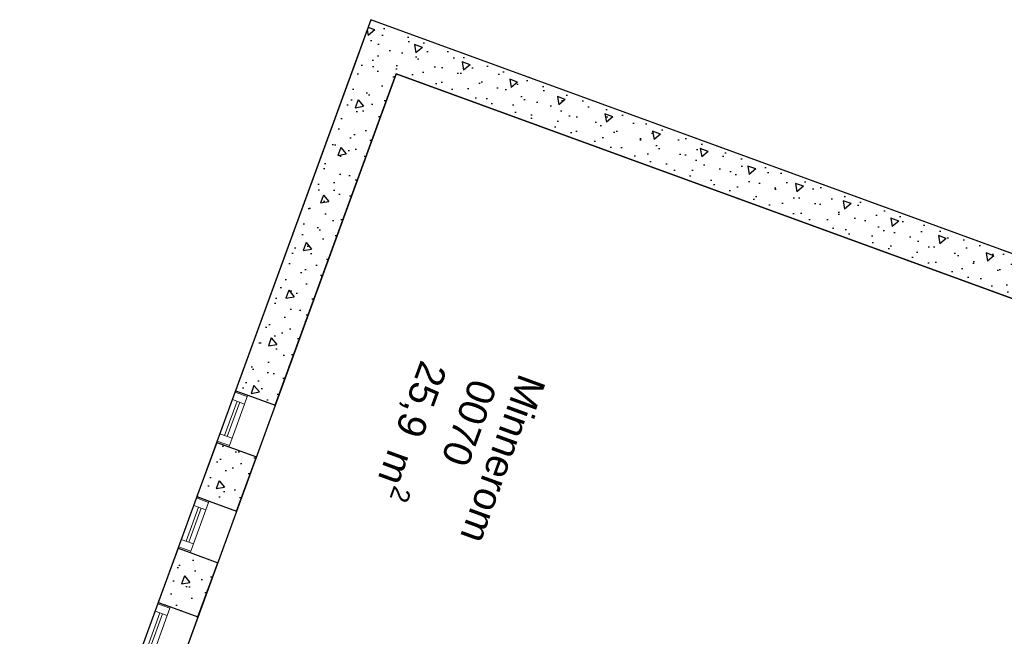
# Model space of a CAD drawing. Header units: millimetres. Extents: x 112481703 to 112580238, y 1264638581 to 1264713060.
# Tile 55 of 71: x 112512911 to 112519902, y 1264690726 to 1264695106. Entities that reach past the tile are written whole.
import ezdxf
from ezdxf.enums import TextEntityAlignment as Align

# ---------------------------------------------------------------- set-up
doc = ezdxf.new("R2010")
doc.units = ezdxf.units.MM
doc.header["$LTSCALE"] = 0.5
doc.header["$MEASUREMENT"] = 0
doc.linetypes.add('PLINE', pattern=[0])
for name, color, linetype in [('23-- Yttervegger (Skravur)(Nye konstruksjoner)', 7, 'Continuous'), ('23-- Yttervegger(Nye konstruksjoner)', 7, 'Continuous'), ('862- M___BYA(Nye konstruksjoner)', 7, 'Continuous'), ('862- M___BYA(Polylinje)(Nye konstruksjoner)', 7, 'Continuous'), ('862- M___Nettoareal (1-100)', 7, 'Continuous'), ('862- M___Nettoareal(Nye konstruksjoner)', 7, 'Continuous'), ('862- M___Nettoareal(Polylinje)(Nye konstruksjoner)', 7, 'Continuous')]:
    doc.layers.add(name, color=color, linetype=linetype)
doc.layers.add('234- Vinduer_ dører_ porter(Nye konstruksjoner)', color=7, linetype='Continuous', lineweight=0)
doc.styles.add('GENERATED_STYLE_1', font='arial.ttf')
pattern_1 = [(159.956, (112557650, 1264717795), (213.713, 585.77), [60, -300]), (159.956, (112557374.05, 1264717563.8), (213.713, 585.77), [60, -300]), (219.956, (112557650, 1264717795), (-400.436, 477.966), [60, -300]), (219.956, (112557311.8, 1264717918.4), (-400.436, 477.966), [60, -300]), (279.956, (112557593.63, 1264717815.56), (614.148, 107.8046), [60, -300]), (279.956, (112557255.44, 1264717938.95), (614.148, 107.8046), [60, -300]), (159.956, (112557629.44, 1264717738.63), (41.12902, 112.73156), [0, -120, 0, -180]), (204.956, (112557573.07, 1264717759.2), (-50.63064, 108.79586), [0, -90, 0, -150])]
pattern_2 = [(249.956, (112557650, 1264717795), (-585.77, 213.713), [60, -300]), (249.956, (112557881.2, 1264717519.05), (-585.77, 213.713), [60, -300]), (309.956, (112557650, 1264717795), (477.966, 400.436), [60, -300]), (309.956, (112557526.6, 1264717456.8), (477.966, 400.436), [60, -300]), (9.956, (112557629.44, 1264717738.63), (-107.8046, 614.148), [60, -300]), (9.956, (112557506.05, 1264717400.44), (-107.8046, 614.148), [60, -300]), (249.956, (112557706.37, 1264717774.44), (-112.73156, 41.12902), [0, -120, 0, -180]), (294.956, (112557685.8, 1264717718.07), (108.79586, 50.63064), [0, -90, 0, -150])]

# ---------------------------------------------------------------- blocks, each defined once
blk = doc.blocks.new('Bebygd areal_kjeller_2', base_point=(112505337.9, 1264675401.6))
at = {"layer": '862- M___BYA(Polylinje)(Nye konstruksjoner)', "flags": 128}
blk.add_lwpolyline([(112542407.3, 1264679400.2), (112539354.2, 1264680514.1), (112541239.3, 1264685680.9), (112515404.9, 1264695106.3), (112506356.6, 1264670305.4), (112528996.8, 1264662045.3), (112533898, 1264675479.2), (112537092.1, 1264674313.9), (112538463.1, 1264678071.6), (112541516.2, 1264676957.7)], close=True, dxfattribs=at)
blk = doc.blocks.new('Minnerom_0070_8', base_point=(112516589.3, 1264691854.8))
at = {"layer": '862- M___Nettoareal(Polylinje)(Nye konstruksjoner)', "linetype": 'PLINE', "flags": 128}
blk.add_lwpolyline([(112514011.8, 1264690412.5), (112519319.3, 1264688476.1), (112520891.5, 1264692785.3), (112515584, 1264694721.7)], close=True, dxfattribs=at)
blk = doc.blocks.new('Venterom_0060_11', base_point=(112521519, 1264689616.8))
at = {"layer": '862- M___Nettoareal(Polylinje)(Nye konstruksjoner)', "linetype": 'PLINE', "flags": 128}
blk.add_lwpolyline([(112522769.6, 1264690492.7), (112523287.1, 1264691911.3), (112521079.3, 1264692716.8), (112519438.6, 1264688219.7), (112518875, 1264688425.4), (112517910.8, 1264685782.7), (112520682.3, 1264684771.6)], close=True, dxfattribs=at)
blk = doc.blocks.new('Vindu[5]', base_point=(112557650, 1264717795))
at = {"layer": '234- Vinduer_ dører_ porter(Nye konstruksjoner)', "linetype": 'PLINE'}
for p, q in [((112514309.4, 1264692103.5), (112514443, 1264692469.8)), ((112514439.6, 1264692460.4), (112514443, 1264692469.8)), ((112514443, 1264692469.8), (112514529.5, 1264692438.3)), ((112514443, 1264692469.8), (112514529.5, 1264692438.3)), ((112514332, 1264692165.5), (112514420.4, 1264692407.8)), ((112514365.8, 1264692153.1), (112514454.2, 1264692395.5)), ((112514420.4, 1264692407.8), (112514439.6, 1264692460.4)), ((112514506.8, 1264692376.3), (112514420.4, 1264692407.8)), ((112514526, 1264692428.9), (112514439.6, 1264692460.4)), ((112514526, 1264692428.9), (112514506.8, 1264692376.3)), ((112514529.5, 1264692438.3), (112514526, 1264692428.9)), ((112514529.5, 1264692438.3), (112514724.9, 1264692367)), ((112514473, 1264692388.6), (112514384.6, 1264692146.3)), ((112514506.8, 1264692376.3), (112514418.4, 1264692133.9)), ((112514591.2, 1264692000.6), (112514724.9, 1264692367)), ((112514309.4, 1264692103.5), (112514312.8, 1264692112.9)), ((112514312.8, 1264692112.9), (112514332, 1264692165.5)), ((112514399.2, 1264692081.3), (112514312.8, 1264692112.9)), ((112514332, 1264692165.5), (112514418.4, 1264692133.9)), ((112514418.4, 1264692133.9), (112514399.2, 1264692081.3)), ((112514309.4, 1264692103.5), (112514395.8, 1264692071.9)), ((112514309.4, 1264692103.5), (112514395.8, 1264692071.9)), ((112514399.2, 1264692081.3), (112514395.8, 1264692071.9)), ((112514395.8, 1264692071.9), (112514591.2, 1264692000.6))]:
    blk.add_line(p, q, dxfattribs=at)
blk = doc.blocks.new('Vindu[6]', base_point=(112557650, 1264717795))
at = {"layer": '234- Vinduer_ dører_ porter(Nye konstruksjoner)', "linetype": 'PLINE'}
for p, q in [((112514035.2, 1264691351.9), (112514168.8, 1264691718.3)), ((112514146.2, 1264691656.3), (112514165.4, 1264691708.9)), ((112514165.4, 1264691708.9), (112514168.8, 1264691718.3)), ((112514251.8, 1264691677.4), (112514165.4, 1264691708.9)), ((112514168.8, 1264691718.3), (112514255.3, 1264691686.8)), ((112514168.8, 1264691718.3), (112514255.3, 1264691686.8)), ((112514057.8, 1264691413.9), (112514146.2, 1264691656.3)), ((112514091.6, 1264691401.6), (112514180, 1264691644)), ((112514198.8, 1264691637.1), (112514110.4, 1264691394.7)), ((112514232.7, 1264691624.8), (112514144.2, 1264691382.4)), ((112514232.7, 1264691624.8), (112514146.2, 1264691656.3)), ((112514251.8, 1264691677.4), (112514232.7, 1264691624.8)), ((112514255.3, 1264691686.8), (112514251.8, 1264691677.4)), ((112514255.3, 1264691686.8), (112514450.7, 1264691615.5)), ((112514317, 1264691249.1), (112514450.7, 1264691615.5)), ((112514038.6, 1264691361.3), (112514057.8, 1264691413.9)), ((112514057.8, 1264691413.9), (112514144.2, 1264691382.4)), ((112514035.2, 1264691351.9), (112514038.6, 1264691361.3)), ((112514035.2, 1264691351.9), (112514121.6, 1264691320.4)), ((112514035.2, 1264691351.9), (112514121.6, 1264691320.4)), ((112514125, 1264691329.8), (112514038.6, 1264691361.3)), ((112514144.2, 1264691382.4), (112514125, 1264691329.8)), ((112514125, 1264691329.8), (112514121.6, 1264691320.4)), ((112514121.6, 1264691320.4), (112514317, 1264691249.1))]:
    blk.add_line(p, q, dxfattribs=at)
blk = doc.blocks.new('Vindu[7]', base_point=(112557650, 1264717795))
at = {"layer": '234- Vinduer_ dører_ porter(Nye konstruksjoner)', "linetype": 'PLINE'}
for p, q in [((112513761, 1264690600.4), (112513894.7, 1264690966.8)), ((112513872, 1264690904.8), (112513891.2, 1264690957.4)), ((112513891.2, 1264690957.4), (112513894.7, 1264690966.8)), ((112513977.7, 1264690925.8), (112513891.2, 1264690957.4)), ((112513894.7, 1264690966.8), (112513981.1, 1264690935.2)), ((112513894.7, 1264690966.8), (112513981.1, 1264690935.2)), ((112513977.7, 1264690925.8), (112513958.5, 1264690873.2)), ((112513981.1, 1264690935.2), (112513977.7, 1264690925.8)), ((112513981.1, 1264690935.2), (112514176.5, 1264690863.9)), ((112513783.6, 1264690662.4), (112513872, 1264690904.8)), ((112513817.4, 1264690650), (112513905.9, 1264690892.4)), ((112513924.6, 1264690885.6), (112513836.2, 1264690643.2)), ((112513958.5, 1264690873.2), (112513870, 1264690630.8)), ((112513958.5, 1264690873.2), (112513872, 1264690904.8)), ((112514042.8, 1264690497.6), (112514176.5, 1264690863.9)), ((112513764.4, 1264690609.8), (112513783.6, 1264690662.4)), ((112513783.6, 1264690662.4), (112513870, 1264690630.8)), ((112513761, 1264690600.4), (112513764.4, 1264690609.8)), ((112513761, 1264690600.4), (112513847.4, 1264690568.8)), ((112513761, 1264690600.4), (112513847.4, 1264690568.8)), ((112513850.8, 1264690578.2), (112513764.4, 1264690609.8)), ((112513850.8, 1264690578.2), (112513847.4, 1264690568.8)), ((112513870, 1264690630.8), (112513850.8, 1264690578.2)), ((112513847.4, 1264690568.8), (112514042.8, 1264690497.6))]:
    blk.add_line(p, q, dxfattribs=at)
blk = doc.blocks.new('Label_3', base_point=(112516040.1, 1264692106.1))
at = {"layer": '862- M___Nettoareal (1-100)', "char_height": 200, "attachment_point": 1, "rotation": 249.95599, "style": 'GENERATED_STYLE_1'}
for s, insert in [('\\A1;{\\pql;\\pt0,241000;\\fArial|b0|i0|c0|p0;\\W1.000000;25,9\\fArial|b0|i0|c0|p0;\\W1.000000;\\A1{\\H.66x;\\S^  ;}\\fArial|b0|i0|c0|p0;\\W1.000000; m\\fArial|b0|i0|c0|p0;\\W1.000000;\\A1{\\H.66x;\\S2^  ;}\\fArial|b0|i0|c0|p0;\\W1.000000;\\fArial|b0|i0|c0|p0;\\W1.000000;\\fArial|b0|i0|c0|p0;\\W1.000000;\\fArial|b0|i0|c0|p0;\\W1.000000;\\fArial|b0|i0|c0|p0;\\W1.000000;\\fArial|b0|i0|c0|p0;\\W1.000000;\\fArial|b0|i0|c0|p0;\\W1.000000;\\A1{\\H.66x;\\S^  ;}\\fArial|b0|i0|c0|p0;\\W1.000000;\\fArial|b0|i0|c0|p0;\\W1.000000;\\A1{\\H.66x;\\S^  ;}\\fArial|b0|i0|c0|p0;\\W1.000000;\\fArial|b0|i0|c0|p0;\\W1.000000;\\fArial|b0|i0|c0|p0;\\W1.000000;\\fArial|b0|i0|c0|p0;\\W1.000000;\\fArial|b0|i0|c0|p0;\\W1.000000;\\fArial|b0|i0|c0|p0;\\W1.000000;\\fArial|b0|i0|c0|p0;\\W1.000000;\\A1{\\H.66x;\\S^  ;}\\fArial|b0|i0|c0|p0;\\W1.000000;\\fArial|b0|i0|c0|p0;\\W1.000000;\\A1{\\H.66x;\\S^  ;}\\fArial|b0|i0|c0|p0;\\W1.000000;\\fArial|b0|i0|c0|p0;\\W1.000000;\\fArial|b0|i0|c0|p0;\\W1.000000;\\fArial|b0|i0|c0|p0;\\W1.000000;\\fArial|b0|i0|c0|p0;\\W1.000000;\\fArial|b0|i0|c0|p0;\\W1.000000;\\fArial|b0|i0|c0|p0;\\W1.000000;\\A1{\\H.66x;\\S^  ;}\\fArial|b0|i0|c0|p0;\\W1.000000;\\fArial|b0|i0|c0|p0;\\W1.000000;\\A1{\\H.66x;\\S^  ;}\\fArial|b0|i0|c0|p0;\\W1.000000;\\fArial|b0|i0|c0|p0;\\W1.000000;\\fArial|b0|i0|c0|p0;\\W1.000000;\\fArial|b0|i0|c0|p0;\\W1.000000;\\fArial|b0|i0|c0|p0;\\W1.000000;\\fArial|b0|i0|c0|p0;\\W1.000000;\\fArial|b0|i0|c0|p0;\\W1.000000;\\A1{\\H.66x;\\S^  ;}\\fArial|b0|i0|c0|p0;\\W1.000000;\\fArial|b0|i0|c0|p0;\\W1.000000;\\A1{\\H.66x;\\S^  ;}\\fArial|b0|i0|c0|p0;\\W1.000000;\\fArial|b0|i0|c0|p0;\\W1.000000;\\fArial|b0|i0|c0|p0;\\W1.000000;\\fArial|b0|i0|c0|p0;\\W1.000000;\\fArial|b0|i0|c0|p0;\\W1.000000;\\fArial|b0|i0|c0|p0;\\W1.000000;\\fArial|b0|i0|c0|p0;\\W1.000000;\\fArial|b0|i0|c0|p0;\\W1.000000;}', (112516004.4, 1264692608.4)), ('\\A1;{\\pql;\\pt0,241000;\\fArial|b0|i0|c0|p0;\\W1.000000;Minnerom\\fArial|b0|i0|c0|p0;\\W1.000000;\\A1{\\H.66x;\\S^  ;}\\fArial|b0|i0|c0|p0;\\W1.000000;\\fArial|b0|i0|c0|p0;\\W1.000000;\\A1{\\H.66x;\\S^  ;}\\fArial|b0|i0|c0|p0;\\W1.000000;\\fArial|b0|i0|c0|p0;\\W1.000000;\\fArial|b0|i0|c0|p0;\\W1.000000;\\fArial|b0|i0|c0|p0;\\W1.000000;\\fArial|b0|i0|c0|p0;\\W1.000000;\\fArial|b0|i0|c0|p0;\\W1.000000;\\fArial|b0|i0|c0|p0;\\W1.000000;\\A1{\\H.66x;\\S^  ;}\\fArial|b0|i0|c0|p0;\\W1.000000;\\fArial|b0|i0|c0|p0;\\W1.000000;\\A1{\\H.66x;\\S^  ;}\\fArial|b0|i0|c0|p0;\\W1.000000;\\fArial|b0|i0|c0|p0;\\W1.000000;\\fArial|b0|i0|c0|p0;\\W1.000000;\\fArial|b0|i0|c0|p0;\\W1.000000;\\fArial|b0|i0|c0|p0;\\W1.000000;\\fArial|b0|i0|c0|p0;\\W1.000000;\\fArial|b0|i0|c0|p0;\\W1.000000;\\A1{\\H.66x;\\S^  ;}\\fArial|b0|i0|c0|p0;\\W1.000000;\\fArial|b0|i0|c0|p0;\\W1.000000;\\A1{\\H.66x;\\S^  ;}\\fArial|b0|i0|c0|p0;\\W1.000000;\\fArial|b0|i0|c0|p0;\\W1.000000;\\fArial|b0|i0|c0|p0;\\W1.000000;\\fArial|b0|i0|c0|p0;\\W1.000000;\\fArial|b0|i0|c0|p0;\\W1.000000;\\fArial|b0|i0|c0|p0;\\W1.000000;\\fArial|b0|i0|c0|p0;\\W1.000000;\\A1{\\H.66x;\\S^  ;}\\fArial|b0|i0|c0|p0;\\W1.000000;\\fArial|b0|i0|c0|p0;\\W1.000000;\\A1{\\H.66x;\\S^  ;}\\fArial|b0|i0|c0|p0;\\W1.000000;\\fArial|b0|i0|c0|p0;\\W1.000000;\\fArial|b0|i0|c0|p0;\\W1.000000;\\fArial|b0|i0|c0|p0;\\W1.000000;\\fArial|b0|i0|c0|p0;\\W1.000000;\\fArial|b0|i0|c0|p0;\\W1.000000;\\fArial|b0|i0|c0|p0;\\W1.000000;\\A1{\\H.66x;\\S^  ;}\\fArial|b0|i0|c0|p0;\\W1.000000;\\fArial|b0|i0|c0|p0;\\W1.000000;\\A1{\\H.66x;\\S^  ;}\\fArial|b0|i0|c0|p0;\\W1.000000;\\fArial|b0|i0|c0|p0;\\W1.000000;\\fArial|b0|i0|c0|p0;\\W1.000000;\\fArial|b0|i0|c0|p0;\\W1.000000;\\fArial|b0|i0|c0|p0;\\W1.000000;\\fArial|b0|i0|c0|p0;\\W1.000000;\\fArial|b0|i0|c0|p0;\\W1.000000;\\fArial|b0|i0|c0|p0;\\W1.000000;}', (112516649, 1264692533)), ('\\A1;{\\pql;\\pt0,241000;\\fArial|b0|i0|c0|p0;\\W1.000000;0070\\fArial|b0|i0|c0|p0;\\W1.000000;\\A1{\\H.66x;\\S^  ;}\\fArial|b0|i0|c0|p0;\\W1.000000;\\fArial|b0|i0|c0|p0;\\W1.000000;\\A1{\\H.66x;\\S^  ;}\\fArial|b0|i0|c0|p0;\\W1.000000;\\fArial|b0|i0|c0|p0;\\W1.000000;\\fArial|b0|i0|c0|p0;\\W1.000000;\\fArial|b0|i0|c0|p0;\\W1.000000;\\fArial|b0|i0|c0|p0;\\W1.000000;\\fArial|b0|i0|c0|p0;\\W1.000000;\\fArial|b0|i0|c0|p0;\\W1.000000;\\A1{\\H.66x;\\S^  ;}\\fArial|b0|i0|c0|p0;\\W1.000000;\\fArial|b0|i0|c0|p0;\\W1.000000;\\A1{\\H.66x;\\S^  ;}\\fArial|b0|i0|c0|p0;\\W1.000000;\\fArial|b0|i0|c0|p0;\\W1.000000;\\fArial|b0|i0|c0|p0;\\W1.000000;\\fArial|b0|i0|c0|p0;\\W1.000000;\\fArial|b0|i0|c0|p0;\\W1.000000;\\fArial|b0|i0|c0|p0;\\W1.000000;\\fArial|b0|i0|c0|p0;\\W1.000000;\\A1{\\H.66x;\\S^  ;}\\fArial|b0|i0|c0|p0;\\W1.000000;\\fArial|b0|i0|c0|p0;\\W1.000000;\\A1{\\H.66x;\\S^  ;}\\fArial|b0|i0|c0|p0;\\W1.000000;\\fArial|b0|i0|c0|p0;\\W1.000000;\\fArial|b0|i0|c0|p0;\\W1.000000;\\fArial|b0|i0|c0|p0;\\W1.000000;\\fArial|b0|i0|c0|p0;\\W1.000000;\\fArial|b0|i0|c0|p0;\\W1.000000;\\fArial|b0|i0|c0|p0;\\W1.000000;\\A1{\\H.66x;\\S^  ;}\\fArial|b0|i0|c0|p0;\\W1.000000;\\fArial|b0|i0|c0|p0;\\W1.000000;\\A1{\\H.66x;\\S^  ;}\\fArial|b0|i0|c0|p0;\\W1.000000;\\fArial|b0|i0|c0|p0;\\W1.000000;\\fArial|b0|i0|c0|p0;\\W1.000000;\\fArial|b0|i0|c0|p0;\\W1.000000;\\fArial|b0|i0|c0|p0;\\W1.000000;\\fArial|b0|i0|c0|p0;\\W1.000000;\\fArial|b0|i0|c0|p0;\\W1.000000;\\A1{\\H.66x;\\S^  ;}\\fArial|b0|i0|c0|p0;\\W1.000000;\\fArial|b0|i0|c0|p0;\\W1.000000;\\A1{\\H.66x;\\S^  ;}\\fArial|b0|i0|c0|p0;\\W1.000000;\\fArial|b0|i0|c0|p0;\\W1.000000;\\fArial|b0|i0|c0|p0;\\W1.000000;\\fArial|b0|i0|c0|p0;\\W1.000000;\\fArial|b0|i0|c0|p0;\\W1.000000;\\fArial|b0|i0|c0|p0;\\W1.000000;\\fArial|b0|i0|c0|p0;\\W1.000000;\\fArial|b0|i0|c0|p0;\\W1.000000;}', (112516302.3, 1264692499.7))]:
    blk.add_mtext(s, dxfattribs=dict(at, insert=insert))
at = {"layer": '862- M___Nettoareal (1-100)', "style": 'GENERATED_STYLE_1'}
for tag, p in [('DUMMY_108', (112516101.4, 1264692732.8)), ('DUMMY_107', (112516396.7, 1264692625.1)), ('DUMMY_106', (112516691.9, 1264692517.3))]:
    blk.add_attdef(tag, text='', height=200, rotation=249.95599, dxfattribs=at).set_placement(p, align=Align.TOP_LEFT)

msp = doc.modelspace()

# ---------------------------------------------------------------- hatches: boundary and pattern name
at = {"layer": '23-- Yttervegger (Skravur)(Nye konstruksjoner)', "linetype": 'Continuous'}
h = msp.add_hatch(dxfattribs=at)
h.set_pattern_fill('Betong_strukturell', color=256, style=0, pattern_type=2)
h.set_pattern_definition(pattern_1)
h.paths.add_polyline_path([(112515584, 1264694721.7), (112515404.9, 1264695106.3), (112515302.1, 1264694824.5)])
h = msp.add_hatch(dxfattribs=at)
h.set_pattern_fill('Betong_strukturell', color=256, style=0, pattern_type=2)
h.set_pattern_definition(pattern_1)
h.paths.add_polyline_path([(112515686.8, 1264695003.5), (112515404.9, 1264695106.3), (112515584, 1264694721.7)])
h = msp.add_hatch(dxfattribs=at)
h.set_pattern_fill('Betong_strukturell', color=256, style=0, pattern_type=2)
h.set_pattern_definition(pattern_1)
h.paths.add_polyline_path([(112515686.8, 1264695003.5), (112515584, 1264694721.7), (112521793.4, 1264692456.2), (112521896.3, 1264692738.1)])
h = msp.add_hatch(dxfattribs=at)
h.set_pattern_fill('Betong_strukturell', color=256, style=0, pattern_type=2)
h.set_pattern_definition(pattern_2)
h.paths.add_polyline_path([(112515302.1, 1264694824.5), (112514443, 1264692469.8), (112514724.9, 1264692367), (112515584, 1264694721.7)])
h = msp.add_hatch(dxfattribs=at)
h.set_pattern_fill('Betong_strukturell', color=256, style=0, pattern_type=2)
h.set_pattern_definition(pattern_2)
h.paths.add_polyline_path([(112514309.4, 1264692103.5), (112514168.8, 1264691718.3), (112514450.7, 1264691615.5), (112514591.2, 1264692000.6)])
h = msp.add_hatch(dxfattribs=at)
h.set_pattern_fill('Betong_strukturell', color=256, style=0, pattern_type=2)
h.set_pattern_definition(pattern_2)
h.paths.add_polyline_path([(112514035.2, 1264691351.9), (112513894.7, 1264690966.8), (112514176.5, 1264690863.9), (112514317, 1264691249.1)])

# ---------------------------------------------------------------- linework, layer by layer
at = {"layer": '23-- Yttervegger(Nye konstruksjoner)', "linetype": 'PLINE'}
for p, q in [((112514443, 1264692469.8), (112514529.5, 1264692438.3)), ((112514529.5, 1264692438.3), (112514724.9, 1264692367)), ((112514309.4, 1264692103.5), (112514395.8, 1264692071.9)), ((112514395.8, 1264692071.9), (112514591.2, 1264692000.6)), ((112514168.8, 1264691718.3), (112514255.3, 1264691686.8)), ((112514255.3, 1264691686.8), (112514450.7, 1264691615.5)), ((112514035.2, 1264691351.9), (112514121.6, 1264691320.4)), ((112514121.6, 1264691320.4), (112514317, 1264691249.1)), ((112513894.7, 1264690966.8), (112513981.1, 1264690935.2)), ((112513981.1, 1264690935.2), (112514176.5, 1264690863.9))]:
    msp.add_line(p, q, dxfattribs=at)
at = {"layer": '23-- Yttervegger(Nye konstruksjoner)', "linetype": 'PLINE', "flags": 128}
for points in [[(112515404.9, 1264695106.3), (112515302.1, 1264694824.5)], [(112521896.3, 1264692738.1), (112515404.9, 1264695106.3)], [(112515302.1, 1264694824.5), (112514443, 1264692469.8)], [(112514724.9, 1264692367), (112515584, 1264694721.7)], [(112515584, 1264694721.7), (112521793.4, 1264692456.2)], [(112514309.4, 1264692103.5), (112514168.8, 1264691718.3)], [(112514450.7, 1264691615.5), (112514591.2, 1264692000.6)], [(112514035.2, 1264691351.9), (112513894.7, 1264690966.8)], [(112514176.5, 1264690863.9), (112514317, 1264691249.1)]]:
    msp.add_lwpolyline(points, dxfattribs=at)

# ---------------------------------------------------------------- block references
at = {"layer": '234- Vinduer_ dører_ porter(Nye konstruksjoner)', "linetype": 'PLINE'}
for name in ['Vindu[5]', 'Vindu[6]', 'Vindu[7]']:
    msp.add_blockref(name, (112557650, 1264717795), dxfattribs=at)
at = {"layer": '862- M___BYA(Nye konstruksjoner)', "linetype": 'Continuous'}
msp.add_blockref('Bebygd areal_kjeller_2', (112505337.9, 1264675401.6), dxfattribs=at)
at = {"layer": '862- M___Nettoareal (1-100)', "linetype": 'PLINE'}
msp.add_blockref('Label_3', (112516040.1, 1264692106.1), dxfattribs=at)
at = {"layer": '862- M___Nettoareal(Nye konstruksjoner)', "linetype": 'Continuous'}
for name, p in [('Minnerom_0070_8', (112516589.3, 1264691854.8)), ('Venterom_0060_11', (112521519, 1264689616.8))]:
    msp.add_blockref(name, p, dxfattribs=at)

doc.saveas('drawing.dxf')
